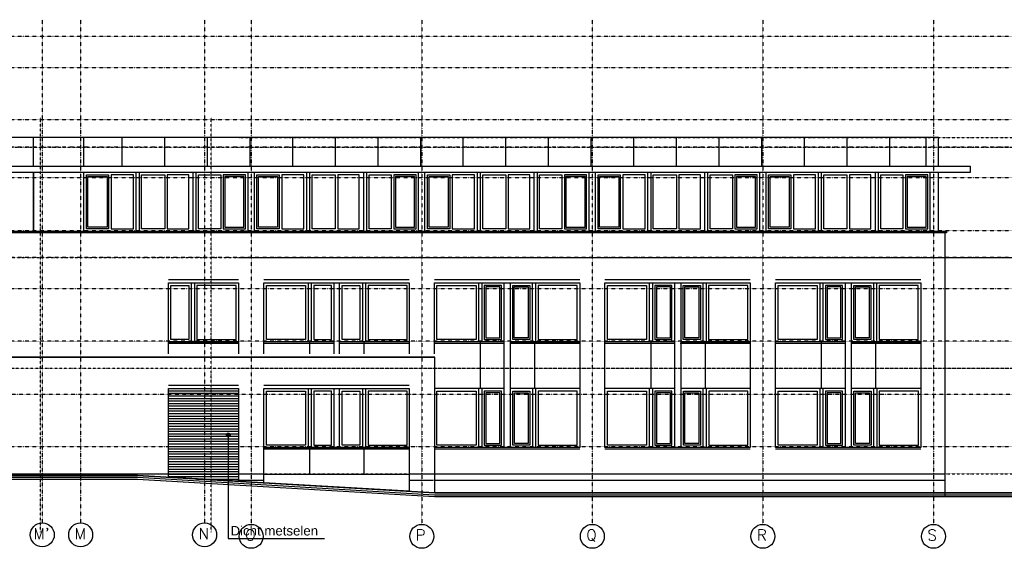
# Model space of a CAD drawing. Extents: x -541908 to 43837, y -41121 to 66863.
# Tile 22 of 41: x -320484 to -289311, y -37759 to -21014. Entities that reach past the tile are written whole.
import ezdxf

# ---------------------------------------------------------------- set-up
doc = ezdxf.new("R2010")
doc.units = 0
doc.header["$LTSCALE"] = 10
doc.header["$MEASUREMENT"] = 0
doc.header["$PDMODE"] = 3
doc.header["$PDSIZE"] = 0.1
for name, pattern in [('DASHDOT', [1, 0.5, -0.25, 0, -0.25]), ('DASHDOT2', [0.5, 0.25, -0.125, 0, -0.125]), ('HIDDEN', [0.375, 0.25, -0.125])]:
    doc.linetypes.add(name, pattern=pattern)
for name, color, linetype in [('_DILLATATIES', 8, 'HIDDEN'), ('_GEVELBESTAAND', 7, 'CONTINUOUS'), ('A--L$7A1-_STRAMIEN', 1, 'CONTINUOUS'), ('A--L$7A3-_STRAMIEN', 3, 'CONTINUOUS'), ('A--L07GC8_STRAMIEN', 8, 'DASHDOT2'), ('A--L21B8_BUITENWAND', 8, 'CONTINUOUS'), ('A--L21G3_BUITENWAND', 3, 'CONTINUOUS'), ('A--T$7A8-_STRAMIEN', 8, 'DASHDOT'), ('AFVALWIETZE', 7, 'CONTINUOUS')]:
    doc.layers.add(name, color=color, linetype=linetype)
doc.styles.add('HIEMSTRA', font='romans.shx')
doc.styles.add('PRES35', font='ARIALBD0.TTF', dxfattribs={"height": 3.5})

msp = doc.modelspace()

# ---------------------------------------------------------------- hatches: boundary and pattern name
at = {"layer": 'AFVALWIETZE'}
msp.add_hatch(color=1, dxfattribs=at).paths.add_polyline_path([(-313821.1, -34171.5, 1), (-313941.1, -34171.5, 1)])

# ---------------------------------------------------------------- linework, layer by layer
at = {"layer": '_DILLATATIES'}
msp.add_point((-320045.8, -26784.3, -9.7), dxfattribs=at)
at = {"layer": '_GEVELBESTAAND'}
for p, q in [((-291389, -24749.3, -9.7), (-329095.6, -24749.3, -9.7)), ((-320045.8, -25649.3, -9.7), (-320045.8, -24749.3, -9.7)), ((-318454.2, -25649.3, -9.7), (-318454.2, -24749.3, -9.7)), ((-317239, -25649.3, -9.7), (-317239, -24749.3, -9.7)), ((-315889, -25649.3, -9.7), (-315889, -24749.3, -9.7)), ((-314539, -25649.3, -9.7), (-314539, -24749.3, -9.7)), ((-313189, -25649.3, -9.7), (-313189, -24749.3, -9.7)), ((-311839, -25649.3, -9.7), (-311839, -24749.3, -9.7)), ((-310489, -25649.3, -9.7), (-310489, -24749.3, -9.7)), ((-309139, -25649.3, -9.7), (-309139, -24749.3, -9.7)), ((-307789, -25649.3, -9.7), (-307789, -24749.3, -9.7)), ((-306439, -25649.3, -9.7), (-306439, -24749.3, -9.7)), ((-305089, -25649.3, -9.7), (-305089, -24749.3, -9.7)), ((-303739, -25649.3, -9.7), (-303739, -24749.3, -9.7)), ((-302389, -25649.3, -9.7), (-302389, -24749.3, -9.7)), ((-301039, -25649.3, -9.7), (-301039, -24749.3, -9.7)), ((-299689, -25649.3, -9.7), (-299689, -24749.3, -9.7)), ((-298339, -25649.3, -9.7), (-298339, -24749.3, -9.7)), ((-296989, -25649.3, -9.7), (-296989, -24749.3, -9.7)), ((-295639, -25649.3, -9.7), (-295639, -24749.3, -9.7)), ((-294289, -25649.3, -9.7), (-294289, -24749.3, -9.7)), ((-292939, -25649.3, -9.7), (-292939, -24749.3, -9.7)), ((-291789, -25649.3, -9.7), (-291789, -24749.3, -9.7)), ((-291389, -25649.3, -9.7), (-291389, -24749.3, -9.7)), ((-320045.8, -26784.3, -9.7), (-320045.8, -25849.3, -9.7)), ((-320045.8, -25849.3, -9.7), (-320045.8, -27719.3, -9.7)), ((-320045.8, -27719.3, -9.7), (-320045.8, -25849.3, -9.7)), ((-318454.2, -27719.3, -9.7), (-318454.2, -25849.3, -9.7)), ((-316804.2, -25849.3, -9.7), (-316804.2, -27719.3, -9.7)), ((-316704.2, -25849.3, -9.7), (-316704.2, -27719.3, -9.7)), ((-315004.2, -25849.3, -9.7), (-315004.2, -27719.3, -9.7)), ((-314904.2, -25849.3, -9.7), (-314904.2, -27719.3, -9.7)), ((-313254.2, -27719.3, -9.7), (-313254.2, -25849.3, -9.7)), ((-313054.2, -27719.3, -9.7), (-313054.2, -25849.3, -9.7)), ((-311404.2, -25849.3, -9.7), (-311404.2, -27719.3, -9.7)), ((-311304.2, -25849.3, -9.7), (-311304.2, -27719.3, -9.7)), ((-309604.2, -25849.3, -9.7), (-309604.2, -27719.3, -9.7)), ((-309504.2, -25849.3, -9.7), (-309504.2, -27719.3, -9.7)), ((-307854.2, -27719.3, -9.7), (-307854.2, -25849.3, -9.7)), ((-307654.2, -27719.3, -9.7), (-307654.2, -25849.3, -9.7)), ((-306004.2, -25849.3, -9.7), (-306004.2, -27719.3, -9.7)), ((-305904.2, -25849.3, -9.7), (-305904.2, -27719.3, -9.7)), ((-304204.2, -25849.3, -9.7), (-304204.2, -27719.3, -9.7)), ((-304104.2, -25849.3, -9.7), (-304104.2, -27719.3, -9.7)), ((-302454.2, -27719.3, -9.7), (-302454.2, -25849.3, -9.7)), ((-302254.2, -27719.3, -9.7), (-302254.2, -25849.3, -9.7)), ((-300604.2, -25849.3, -9.7), (-300604.2, -27719.3, -9.7)), ((-300504.2, -25849.3, -9.7), (-300504.2, -27719.3, -9.7)), ((-298804.2, -25849.3, -9.7), (-298804.2, -27719.3, -9.7)), ((-298704.2, -25849.3, -9.7), (-298704.2, -27719.3, -9.7)), ((-297054.2, -27719.3, -9.7), (-297054.2, -25849.3, -9.7)), ((-296854.2, -27719.3, -9.7), (-296854.2, -25849.3, -9.7)), ((-295204.2, -25849.3, -9.7), (-295204.2, -27719.3, -9.7)), ((-295104.2, -25849.3, -9.7), (-295104.2, -27719.3, -9.7)), ((-293404.2, -25849.3, -9.7), (-293404.2, -27719.3, -9.7)), ((-293304.2, -25849.3, -9.7), (-293304.2, -27719.3, -9.7)), ((-291654.2, -27719.3, -9.7), (-291654.2, -25849.3, -9.7)), ((-291389, -27719.3, -9.7), (-291389, -25849.3, -9.7)), ((-310534, -29349.3, -9.7), (-310534, -31599.3, -9.7)), ((-310374, -29349.3, -9.7), (-310374, -31599.3, -9.7)), ((-305954.2, -29349.3, -9.7), (-305954.2, -31219.3, -9.7)), ((-305854.2, -29349.3, -9.7), (-305854.2, -31219.3, -9.7)), ((-305154.2, -29349.3, -9.7), (-305154.2, -34569.3, -9.7)), ((-304954.2, -29349.3, -9.7), (-304954.2, -34569.3, -9.7)), ((-304254.2, -29349.3, -9.7), (-304254.2, -31219.3, -9.7)), ((-304154.2, -29349.3, -9.7), (-304154.2, -31219.3, -9.7)), ((-300554.2, -29349.3, -9.7), (-300554.2, -31219.3, -9.7)), ((-300454.2, -29349.3, -9.7), (-300454.2, -31219.3, -9.7)), ((-299754.2, -29349.3, -9.7), (-299754.2, -34569.3, -9.7)), ((-299554.2, -29349.3, -9.7), (-299554.2, -34569.3, -9.7)), ((-298854.2, -29349.3, -9.7), (-298854.2, -31219.3, -9.7)), ((-298754.2, -29349.3, -9.7), (-298754.2, -31219.3, -9.7)), ((-295154.2, -29349.3, -9.7), (-295154.2, -31219.3, -9.7)), ((-295054.2, -29349.3, -9.7), (-295054.2, -31219.3, -9.7)), ((-294354.2, -29349.3, -9.7), (-294354.2, -34569.3, -9.7)), ((-294154.2, -29349.3, -9.7), (-294154.2, -34569.3, -9.7)), ((-293454.2, -29349.3, -9.7), (-293454.2, -31219.3, -9.7)), ((-293354.2, -29349.3, -9.7), (-293354.2, -31219.3, -9.7)), ((-315774.5, -31219.3, -9.7), (-313554.2, -31219.3, -9.7)), ((-310534, -31219.3, -9.7), (-312754.2, -31219.3, -9.7)), ((-308154.2, -31219.3, -9.7), (-310374, -31219.3, -9.7)), ((-305154.2, -31219.3, -9.7), (-307354.2, -31219.3, -9.7)), ((-304950.5, -31219.3, -9.7), (-302750.5, -31219.3, -9.7)), ((-299754.2, -31219.3, -9.7), (-301954.2, -31219.3, -9.7)), ((-299550.5, -31219.3, -9.7), (-297350.5, -31219.3, -9.7)), ((-294354.2, -31219.3, -9.7), (-296554.2, -31219.3, -9.7)), ((-294150.5, -31219.3, -9.7), (-291950.5, -31219.3, -9.7)), ((-310534, -32699.3, -9.7), (-310534, -34569.3, -9.7)), ((-310374, -32699.3, -9.7), (-310374, -34569.3, -9.7)), ((-305154.2, -32699.3, -9.7), (-307354.2, -32699.3, -9.7)), ((-305954.2, -32699.3, -9.7), (-305954.2, -34569.3, -9.7)), ((-305854.2, -32699.3, -9.7), (-305854.2, -34569.3, -9.7)), ((-302754.2, -32699.3, -9.7), (-304954.2, -32699.3, -9.7)), ((-304250.5, -32699.3, -9.7), (-304250.5, -34569.3, -9.7)), ((-304150.5, -32699.3, -9.7), (-304150.5, -34569.3, -9.7)), ((-299754.2, -32699.3, -9.7), (-301954.2, -32699.3, -9.7)), ((-300554.2, -32699.3, -9.7), (-300554.2, -34569.3, -9.7)), ((-300454.2, -32699.3, -9.7), (-300454.2, -34569.3, -9.7)), ((-297354.2, -32699.3, -9.7), (-299554.2, -32699.3, -9.7)), ((-298850.5, -32699.3, -9.7), (-298850.5, -34569.3, -9.7)), ((-298750.5, -32699.3, -9.7), (-298750.5, -34569.3, -9.7)), ((-294354.2, -32699.3, -9.7), (-296554.2, -32699.3, -9.7)), ((-295154.2, -32699.3, -9.7), (-295154.2, -34569.3, -9.7)), ((-295054.2, -32699.3, -9.7), (-295054.2, -34569.3, -9.7)), ((-291954.2, -32699.3, -9.7), (-294154.2, -32699.3, -9.7)), ((-293450.5, -32699.3, -9.7), (-293450.5, -34569.3, -9.7)), ((-293350.5, -32699.3, -9.7), (-293350.5, -34569.3, -9.7)), ((-312754.2, -34569.3, -9.7), (-308154.2, -34569.3, -9.7)), ((-308154.2, -34569.3, -9.7), (-308154.2, -35952.7, -9.7)), ((-323204, -35399.3, -9.7), (-313529.2, -35399.3, -9.7)), ((-313529.2, -35399.3, -9.7), (-312779.2, -35399.3, -9.7)), ((-308179.2, -35424.3, -9.7), (-312729.2, -35424.3, -9.7)), ((-308129.2, -35399.3, -9.7), (-307379.2, -35399.3, -9.7)), ((-308129.2, -35599.3, -9.7), (-307379.2, -35599.3, -9.7))]:
    msp.add_line(p, q, dxfattribs=at)
at = {"layer": '_GEVELBESTAAND', "color": 2}
msp.add_line((-291189, -27769.3, -9.7), (-291189, -36099.3, -9.7), dxfattribs=at)
at = {"layer": '_GEVELBESTAAND', "color": 1}
for p, q in [((-313554.2, -29249.3, -9.7), (-315774.5, -29249.2, -9.7)), ((-308154.2, -29249.3, -9.7), (-312754.2, -29249.3, -9.7)), ((-302754.2, -29249.3, -9.7), (-307354.2, -29249.3, -9.7)), ((-297354.2, -29249.3, -9.7), (-301954.2, -29249.3, -9.7)), ((-291954.2, -29249.3, -9.7), (-296554.2, -29249.3, -9.7)), ((-315054.2, -29349.3, -9.7), (-315054.2, -31219.3, -9.7)), ((-314954.2, -29349.3, -9.7), (-314954.2, -31219.3, -9.7)), ((-311354.2, -29349.3, -9.7), (-311354.2, -31219.3, -9.7)), ((-311254.2, -29349.3, -9.7), (-311254.2, -31219.3, -9.7)), ((-309634.3, -29349.3, -9.7), (-309634.3, -31219.3, -9.7)), ((-309534.3, -29349.3, -9.7), (-309534.3, -31219.3, -9.7)), ((-313554.2, -31269.3, -9.7), (-315774, -31269.3, -9.7)), ((-310534, -31269.3, -9.7), (-312754.2, -31269.3, -9.7)), ((-311304.2, -31219.3, -9.7), (-311304.2, -31599.3, -9.7)), ((-308154.2, -31269.3, -9.7), (-310374, -31269.3, -9.7)), ((-309584.3, -31219.3, -9.7), (-309584.3, -31599.3, -9.7)), ((-305130.2, -31269.3, -9.7), (-307350.5, -31269.3, -9.7)), ((-305904.2, -31219.3, -9.7), (-305904.2, -32699.3, -9.7)), ((-302750.5, -31269.3, -9.7), (-304970.2, -31269.3, -9.7)), ((-304184.3, -31219.3, -9.7), (-304184.3, -32699.3, -9.7)), ((-299730.2, -31269.3, -9.7), (-301950.5, -31269.3, -9.7)), ((-300504.2, -31219.3, -9.7), (-300504.2, -32699.3, -9.7)), ((-297350.5, -31269.3, -9.7), (-299570.2, -31269.3, -9.7)), ((-298784.3, -31219.3, -9.7), (-298784.3, -32699.3, -9.7)), ((-294334, -31269.3, -9.7), (-296554.2, -31269.3, -9.7)), ((-295104.2, -31219.3, -9.7), (-295104.2, -32699.3, -9.7)), ((-291954.2, -31269.3, -9.7), (-294174, -31269.3, -9.7)), ((-293384.3, -31219.3, -9.7), (-293384.3, -32699.3, -9.7)), ((-308154.2, -32599.3, -9.7), (-312754.2, -32599.3, -9.7)), ((-311354.2, -32701.5, -9.7), (-311354.2, -34571.5, -9.7)), ((-311254.2, -32701.5, -9.7), (-311254.2, -34571.5, -9.7)), ((-309634.3, -32701.5, -9.7), (-309634.3, -34571.5, -9.7)), ((-309534.3, -32701.5, -9.7), (-309534.3, -34571.5, -9.7)), ((-311304.2, -34569.3, -9.7), (-311304.2, -35424.3, -9.7)), ((-309584.3, -34569.3, -9.7), (-309584.3, -35424.3, -9.7)), ((-308154.2, -34619.3, -9.7), (-312754.2, -34619.3, -9.7)), ((-302754.2, -34619.3, -9.7), (-307354.2, -34619.3, -9.7)), ((-297354.2, -34619.3, -9.7), (-301954.2, -34619.3, -9.7)), ((-291954.2, -34619.3, -9.7), (-296554.2, -34619.3, -9.7)), ((-307329.2, -35399.3, -9.7), (-291214, -35399.3, -9.7)), ((-307329.2, -35599.3, -9.7), (-291214, -35599.3, -9.7))]:
    msp.add_line(p, q, dxfattribs=at)
at = {"layer": '_GEVELBESTAAND', "elevation": -9.7}
msp.add_lwpolyline([(-329095.6, -25649.3), (-290389, -25649.3), (-290389, -25849.3), (-329095.6, -25849.3)], dxfattribs=at)
at = {"layer": '_GEVELBESTAAND', "color": 1, "elevation": -9.7}
for points in [[(-318374.2, -25929.3), (-317669.2, -25929.3), (-317669.2, -27639.3), (-318374.2, -27639.3)], [(-318324.2, -25979.3), (-317719.2, -25979.3), (-317719.2, -27589.3), (-318324.2, -27589.3)], [(-316884.2, -25929.3), (-317589.2, -25929.3), (-317589.2, -27639.3), (-316884.2, -27639.3)], [(-316624.2, -25929.3), (-315894.2, -25929.3), (-315894.2, -27639.3), (-316624.2, -27639.3)], [(-315134.2, -25929.3), (-315814.2, -25929.3), (-315814.2, -27639.3), (-315134.2, -27639.3)], [(-314824.2, -25929.3), (-314119.2, -25929.3), (-314119.2, -27639.3), (-314824.2, -27639.3)], [(-313334.2, -25929.3), (-314039.2, -25929.3), (-314039.2, -27639.3), (-313334.2, -27639.3)], [(-313384.2, -25979.3), (-313989.2, -25979.3), (-313989.2, -27589.3), (-313384.2, -27589.3)], [(-312974.2, -25929.3), (-312269.2, -25929.3), (-312269.2, -27639.3), (-312974.2, -27639.3)], [(-312924.2, -25979.3), (-312319.2, -25979.3), (-312319.2, -27589.3), (-312924.2, -27589.3)], [(-311484.2, -25929.3), (-312189.2, -25929.3), (-312189.2, -27639.3), (-311484.2, -27639.3)], [(-311224.2, -25929.3), (-310494.2, -25929.3), (-310494.2, -27639.3), (-311224.2, -27639.3)], [(-309734.2, -25929.3), (-310414.2, -25929.3), (-310414.2, -27639.3), (-309734.2, -27639.3)], [(-309424.2, -25929.3), (-308719.2, -25929.3), (-308719.2, -27639.3), (-309424.2, -27639.3)], [(-307934.2, -25929.3), (-308639.2, -25929.3), (-308639.2, -27639.3), (-307934.2, -27639.3)], [(-307984.2, -25979.3), (-308589.2, -25979.3), (-308589.2, -27589.3), (-307984.2, -27589.3)], [(-307574.2, -25929.3), (-306869.2, -25929.3), (-306869.2, -27639.3), (-307574.2, -27639.3)], [(-307524.2, -25979.3), (-306919.2, -25979.3), (-306919.2, -27589.3), (-307524.2, -27589.3)], [(-306084.2, -25929.3), (-306789.2, -25929.3), (-306789.2, -27639.3), (-306084.2, -27639.3)], [(-305824.2, -25929.3), (-305094.2, -25929.3), (-305094.2, -27639.3), (-305824.2, -27639.3)], [(-304334.2, -25929.3), (-305014.2, -25929.3), (-305014.2, -27639.3), (-304334.2, -27639.3)], [(-304024.2, -25929.3), (-303319.2, -25929.3), (-303319.2, -27639.3), (-304024.2, -27639.3)], [(-302534.2, -25929.3), (-303239.2, -25929.3), (-303239.2, -27639.3), (-302534.2, -27639.3)], [(-302584.2, -25979.3), (-303189.2, -25979.3), (-303189.2, -27589.3), (-302584.2, -27589.3)], [(-302174.2, -25929.3), (-301469.2, -25929.3), (-301469.2, -27639.3), (-302174.2, -27639.3)], [(-302124.2, -25979.3), (-301519.2, -25979.3), (-301519.2, -27589.3), (-302124.2, -27589.3)], [(-300684.2, -25929.3), (-301389.2, -25929.3), (-301389.2, -27639.3), (-300684.2, -27639.3)], [(-300424.2, -25929.3), (-299694.2, -25929.3), (-299694.2, -27639.3), (-300424.2, -27639.3)], [(-298934.2, -25929.3), (-299614.2, -25929.3), (-299614.2, -27639.3), (-298934.2, -27639.3)], [(-298624.2, -25929.3), (-297919.2, -25929.3), (-297919.2, -27639.3), (-298624.2, -27639.3)], [(-297134.2, -25929.3), (-297839.2, -25929.3), (-297839.2, -27639.3), (-297134.2, -27639.3)], [(-297184.2, -25979.3), (-297789.2, -25979.3), (-297789.2, -27589.3), (-297184.2, -27589.3)], [(-296774.2, -25929.3), (-296069.2, -25929.3), (-296069.2, -27639.3), (-296774.2, -27639.3)], [(-296724.2, -25979.3), (-296119.2, -25979.3), (-296119.2, -27589.3), (-296724.2, -27589.3)], [(-295284.2, -25929.3), (-295989.2, -25929.3), (-295989.2, -27639.3), (-295284.2, -27639.3)], [(-295024.2, -25929.3), (-294294.2, -25929.3), (-294294.2, -27639.3), (-295024.2, -27639.3)], [(-293534.2, -25929.3), (-294214.2, -25929.3), (-294214.2, -27639.3), (-293534.2, -27639.3)], [(-293224.2, -25929.3), (-292519.2, -25929.3), (-292519.2, -27639.3), (-293224.2, -27639.3)], [(-291734.2, -25929.3), (-292439.2, -25929.3), (-292439.2, -27639.3), (-291734.2, -27639.3)], [(-291784.2, -25979.3), (-292389.2, -25979.3), (-292389.2, -27589.3), (-291784.2, -27589.3)], [(-315134.2, -29429.3), (-315134.2, -31139.3), (-315694.5, -31139.3), (-315694.5, -29429.3)], [(-314874.2, -29429.3), (-314874.2, -31139.3), (-313634.2, -31139.3), (-313634.2, -29429.3)], [(-311434.2, -29429.3), (-311434.2, -31139.3), (-312674.2, -31139.3), (-312674.2, -29429.3)], [(-311174.2, -29429.3), (-311174.2, -31139.3), (-310614, -31139.3), (-310614, -29429.3)], [(-309714.3, -29429.3), (-309714.3, -31139.3), (-310274.5, -31139.3), (-310274.5, -29429.3)], [(-309454.3, -29429.3), (-309454.3, -31139.3), (-308214.3, -31139.3), (-308214.3, -29429.3)], [(-306034.2, -29429.3), (-306034.2, -31139.3), (-307274.2, -31139.3), (-307274.2, -29429.3)], [(-305774.2, -29429.3), (-305774.2, -31139.3), (-305234.2, -31139.3), (-305234.2, -29429.3)], [(-305724.2, -29479.3), (-305724.2, -31089.3), (-305284.2, -31089.3), (-305284.2, -29479.3)], [(-304334.2, -29429.3), (-304334.2, -31139.3), (-304874.2, -31139.3), (-304874.2, -29429.3)], [(-304384.2, -29479.3), (-304384.2, -31089.3), (-304824.2, -31089.3), (-304824.2, -29479.3)], [(-304074.2, -29429.3), (-304074.2, -31139.3), (-302834.2, -31139.3), (-302834.2, -29429.3)], [(-300634.2, -29429.3), (-300634.2, -31139.3), (-301874.2, -31139.3), (-301874.2, -29429.3)], [(-300374.2, -29429.3), (-300374.2, -31139.3), (-299834.2, -31139.3), (-299834.2, -29429.3)], [(-300324.2, -29479.3), (-300324.2, -31089.3), (-299884.2, -31089.3), (-299884.2, -29479.3)], [(-298934.2, -29429.3), (-298934.2, -31139.3), (-299474.2, -31139.3), (-299474.2, -29429.3)], [(-298984.2, -29479.3), (-298984.2, -31089.3), (-299424.2, -31089.3), (-299424.2, -29479.3)], [(-298674.2, -29429.3), (-298674.2, -31139.3), (-297434.2, -31139.3), (-297434.2, -29429.3)], [(-295234.2, -29429.3), (-295234.2, -31139.3), (-296474.2, -31139.3), (-296474.2, -29429.3)], [(-294974.2, -29429.3), (-294974.2, -31139.3), (-294434.2, -31139.3), (-294434.2, -29429.3)], [(-294924.2, -29479.3), (-294924.2, -31089.3), (-294484.2, -31089.3), (-294484.2, -29479.3)], [(-293534.2, -29429.3), (-293534.2, -31139.3), (-294074.2, -31139.3), (-294074.2, -29429.3)], [(-293584.2, -29479.3), (-293584.2, -31089.3), (-294024.2, -31089.3), (-294024.2, -29479.3)], [(-293274.2, -29429.3), (-293274.2, -31139.3), (-292034.2, -31139.3), (-292034.2, -29429.3)], [(-311434.2, -32781.5), (-311434.2, -34491.5), (-312674.2, -34491.5), (-312674.2, -32781.5)], [(-311174.2, -32781.5), (-311174.2, -34491.5), (-310614, -34491.5), (-310614, -32781.5)], [(-309714.3, -32781.5), (-309714.3, -34491.5), (-310274.5, -34491.5), (-310274.5, -32781.5)], [(-309454.3, -32781.5), (-309454.3, -34491.5), (-308214.3, -34491.5), (-308214.3, -32781.5)], [(-306034.2, -32779.3), (-306034.2, -34489.3), (-307274.2, -34489.3), (-307274.2, -32779.3)], [(-305774.2, -32779.3), (-305774.2, -34489.3), (-305234.2, -34489.3), (-305234.2, -32779.3)], [(-305724.2, -32829.3), (-305724.2, -34439.3), (-305284.2, -34439.3), (-305284.2, -32829.3)], [(-304330.5, -32779.3), (-304330.5, -34489.3), (-304870.5, -34489.3), (-304870.5, -32779.3)], [(-304380.5, -32829.3), (-304380.5, -34439.3), (-304820.5, -34439.3), (-304820.5, -32829.3)], [(-304070.5, -32779.3), (-304070.5, -34489.3), (-302830.5, -34489.3), (-302830.5, -32779.3)], [(-300634.2, -32779.3), (-300634.2, -34489.3), (-301874.2, -34489.3), (-301874.2, -32779.3)], [(-300374.2, -32779.3), (-300374.2, -34489.3), (-299834.2, -34489.3), (-299834.2, -32779.3)], [(-300324.2, -32829.3), (-300324.2, -34439.3), (-299884.2, -34439.3), (-299884.2, -32829.3)], [(-298930.5, -32779.3), (-298930.5, -34489.3), (-299470.5, -34489.3), (-299470.5, -32779.3)], [(-298980.5, -32829.3), (-298980.5, -34439.3), (-299420.5, -34439.3), (-299420.5, -32829.3)], [(-298670.5, -32779.3), (-298670.5, -34489.3), (-297430.5, -34489.3), (-297430.5, -32779.3)], [(-295234.2, -32779.3), (-295234.2, -34489.3), (-296474.2, -34489.3), (-296474.2, -32779.3)], [(-294974.2, -32779.3), (-294974.2, -34489.3), (-294434.2, -34489.3), (-294434.2, -32779.3)], [(-294924.2, -32829.3), (-294924.2, -34439.3), (-294484.2, -34439.3), (-294484.2, -32829.3)], [(-293530.5, -32779.3), (-293530.5, -34489.3), (-294070.5, -34489.3), (-294070.5, -32779.3)], [(-293580.5, -32829.3), (-293580.5, -34439.3), (-294020.5, -34439.3), (-294020.5, -32829.3)], [(-293270.5, -32779.3), (-293270.5, -34489.3), (-292030.5, -34489.3), (-292030.5, -32779.3)]]:
    msp.add_lwpolyline(points, close=True, dxfattribs=at)
at = {"layer": '_GEVELBESTAAND', "color": 2, "elevation": -9.7}
for points in [[(-323229, -27719.3), (-291139, -27719.3), (-291139, -27769.3), (-323229, -27769.3)], [(-315774.5, -31599.3), (-315774.5, -29349.3), (-313554.2, -29349.3), (-313554.2, -31599.3)], [(-312754.2, -31599.3), (-312754.2, -29349.3), (-308154.2, -29349.3), (-308154.2, -31599.3)], [(-307354.2, -31599.3), (-307354.2, -29349.3), (-302754.2, -29349.3), (-302754.2, -34569.3), (-307354.2, -34569.3)]]:
    msp.add_lwpolyline(points, dxfattribs=at)
for points in [[(-297354.2, -29349.3), (-297354.2, -34569.3), (-301954.2, -34569.3), (-301954.2, -29349.3)], [(-291954.2, -29349.3), (-291954.2, -34569.3), (-296554.2, -34569.3), (-296554.2, -29349.3)], [(-308154.2, -32699.3), (-308154.2, -35952.7), (-312751.7, -35683.1), (-312754.2, -32699.3)]]:
    msp.add_lwpolyline(points, close=True, dxfattribs=at)
at = {"layer": '_GEVELBESTAAND', "color": 3, "elevation": -9.7}
msp.add_lwpolyline([(-323229, -35449.3), (-323229, -31699.3), (-307354.2, -31699.3), (-307354.2, -35999.3)], dxfattribs=at)
at = {"layer": '_GEVELBESTAAND', "color": 3, "linetype": 'Continuous', "ltscale": 10, "elevation": -9.7}
msp.add_lwpolyline([(-252193.6, -35999.3), (-307354.2, -35999.3), (-316759.2, -35449.3), (-323229, -35449.3)], dxfattribs=at)
at = {"layer": 'A--L$7A1-_STRAMIEN'}
for centre in [(-319769.2, -37332.2, -9.7), (-318554.2, -37332.2, -9.7), (-314629.2, -37332.2, -9.7), (-313154.2, -37379.2, -9.7), (-307754.2, -37379.2, -9.7), (-302354.2, -37379.2, -9.7), (-296954.2, -37379.2, -9.7), (-291554.2, -37379.2, -9.7)]:
    msp.add_circle(centre, 379.5, dxfattribs=at)
at = {"layer": 'A--L07GC8_STRAMIEN'}
for p, q in [((-319827.2, -37249.4, -10.7), (-319827.2, -24113.3, -10.7)), ((-314427.2, -37249.4, -10.7), (-314427.2, -24113.3, -10.7)), ((-313554.2, -24749.3, -10.7), (-252193.6, -24749.3, -10.7)), ((-337279.2, -25049.3, -10.7), (-286226.3, -25049.3, -10.7)), ((-313554.2, -25049.3, -10.7), (-252193.6, -25049.3, -10.7)), ((-331304.6, -28549.3, -12), (-286226.3, -28549.3, -10.7)), ((-313554.2, -28549.3, -10.7), (-252193.6, -28549.3, -10.7)), ((-332040.3, -32049.3, -10.7), (-286226.3, -32049.3, -10.7)), ((-313554.2, -32049.3, -10.7), (-252193.6, -32049.3, -10.7)), ((-332040.3, -35399.3, -10.7), (-315774.4, -35399.3, -10.7)), ((-313554.2, -35399.3, -10.7), (-252193.6, -35399.3, -10.7))]:
    msp.add_line(p, q, dxfattribs=at)
at = {"layer": 'A--L21B8_BUITENWAND'}
msp.add_line((-307344.5, -31699.3, -10.7), (-323219.2, -31699.3, -10.7), dxfattribs=at)
at = {"layer": 'A--L21G3_BUITENWAND', "elevation": -10.7}
for points in [[(-333497.3, -35449.3), (-316749.4, -35449.3), (-307344.5, -35999.3), (-252193.6, -35999.3)], [(-333497.3, -35509.3), (-316751.5, -35509.3), (-307346.6, -36059.3), (-252193.6, -36059.3)], [(-333497.3, -35569.3), (-316753.6, -35569.3), (-307348.6, -36119.3), (-252193.6, -36119.3)]]:
    msp.add_lwpolyline(points, dxfattribs=at)
at = {"layer": 'A--T$7A8-_STRAMIEN', "color": 8}
for p, q in [((-319769.2, -21013.8, -9.7), (-319769.2, -36952.7, -9.7)), ((-318554.2, -21013.8, -9.7), (-318554.2, -36952.7, -9.7)), ((-314629.2, -21013.8, -9.7), (-314629.2, -36952.7, -9.7)), ((-313154.2, -21013.8, -9.7), (-313154.2, -36999.7, -9.7)), ((-307754.2, -21013.8, -9.7), (-307754.2, -36999.7, -9.7)), ((-302354.2, -21013.8, -9.7), (-302354.2, -36999.7, -9.7)), ((-296954.2, -21013.8, -9.7), (-296954.2, -36999.7, -9.7)), ((-291554.2, -21013.8, -9.7), (-291554.2, -36999.7, -9.7)), ((-284900.4, -21549.2, -10.7), (-352932.8, -21549.2, -10.7)), ((-284900.4, -22537.2, -10.7), (-352932.8, -22537.2, -10.7)), ((-284900.4, -24184.2, -10.7), (-357435.2, -24184.2, -10.7)), ((-284900.4, -25049.2, -10.7), (-357435.2, -25049.2, -10.7)), ((-284900.4, -26022.2, -10.7), (-357435.2, -26022.2, -10.7)), ((-284900.4, -27699.2, -10.7), (-357435.2, -27699.2, -9.7)), ((-284900.4, -28549.2, -10.7), (-357435.2, -28549.2, -10.7)), ((-284890.2, -29537.2, -10.7), (-357435.2, -29537.2, -10.7)), ((-284900.4, -31199.2, -10.7), (-357435.2, -31199.2, -10.7)), ((-284726.8, -32887.2, -10.7), (-357435.2, -32887.2, -10.7)), ((-284900.4, -34549.2, -10.7), (-352932.8, -34549.2, -10.7))]:
    msp.add_line(p, q, dxfattribs=at)
at = {"layer": 'AFVALWIETZE', "color": 1}
for p, q in [((-313554.2, -32599.3, -9.7), (-315774.5, -32599.2, -9.7)), ((-313554.2, -32779.3, -9.7), (-315774.4, -32779.3, -9.7)), ((-313554.2, -32859.3, -9.7), (-315774.4, -32859.3, -9.7)), ((-313554.2, -32939.3, -9.7), (-315774.4, -32939.3, -9.7)), ((-313554.2, -33019.3, -9.7), (-315774.4, -33019.3, -9.7)), ((-313554.2, -33099.3, -9.7), (-315774.4, -33099.3, -9.7)), ((-313554.2, -33179.3, -9.7), (-315774.4, -33179.3, -9.7)), ((-313554.2, -33259.3, -9.7), (-315774.4, -33259.3, -9.7)), ((-313554.2, -33339.3, -9.7), (-315774.4, -33339.3, -9.7)), ((-313554.2, -33419.3, -9.7), (-315774.4, -33419.3, -9.7)), ((-313554.2, -33499.3, -9.7), (-315774.4, -33499.3, -9.7)), ((-313554.2, -33579.3, -9.7), (-315774.4, -33579.3, -9.7)), ((-313554.2, -33659.3, -9.7), (-315774.4, -33659.3, -9.7)), ((-313554.2, -33739.3, -9.7), (-315774.4, -33739.3, -9.7)), ((-313554.2, -33819.3, -9.7), (-315774.4, -33819.3, -9.7)), ((-313554.2, -33899.3, -9.7), (-315774.4, -33899.3, -9.7)), ((-313554.2, -33979.3, -9.7), (-315774.4, -33979.3, -9.7)), ((-313554.2, -34059.3, -9.7), (-315774.4, -34059.3, -9.7)), ((-313554.2, -34139.3, -9.7), (-315774.4, -34139.3, -9.7)), ((-313554.2, -34219.3, -9.7), (-315774.4, -34219.3, -9.7)), ((-313554.2, -34299.3, -9.7), (-315774.4, -34299.3, -9.7)), ((-313554.2, -34379.3, -9.7), (-315774.4, -34379.3, -9.7)), ((-313554.2, -34459.3, -9.7), (-315774.4, -34459.3, -9.7)), ((-313554.2, -34539.3, -9.7), (-315774.4, -34539.3, -9.7)), ((-313554.2, -34619.3, -9.7), (-315774.4, -34619.3, -9.7)), ((-313554.2, -34699.3, -9.7), (-315774.4, -34699.3, -9.7)), ((-313554.2, -34779.3, -9.7), (-315774.4, -34779.3, -9.7)), ((-313554.2, -34859.3, -9.7), (-315774.4, -34859.3, -9.7)), ((-313554.2, -34939.3, -9.7), (-315774.4, -34939.3, -9.7)), ((-313554.2, -34939.3, -9.7), (-315774.4, -34939.3, -9.7)), ((-313554.2, -35019.3, -9.7), (-315774.4, -35019.3, -9.7)), ((-313554.2, -35019.3, -9.7), (-315774.4, -35019.3, -9.7)), ((-313554.2, -35099.3, -9.7), (-315774.4, -35099.3, -9.7)), ((-313554.2, -35099.3, -9.7), (-315774.4, -35099.3, -9.7)), ((-313554.2, -35179.3, -9.7), (-315774.4, -35179.3, -9.7)), ((-313554.2, -35259.3, -9.7), (-315774.4, -35259.3, -9.7)), ((-313554.2, -35339.3, -9.7), (-315774.4, -35339.3, -9.7)), ((-313554.2, -35339.3, -9.7), (-315774.4, -35339.3, -9.7)), ((-313554.2, -35419.3, -9.7), (-315774.4, -35419.3, -9.7)), ((-313554.2, -35499.3, -9.7), (-315774.4, -35499.3, -9.7)), ((-313554.2, -35579.3, -9.7), (-314878.2, -35579.3, -9.7)), ((-313881.1, -37448.4, -10.7), (-310835.9, -37448.4, -10.7))]:
    msp.add_line(p, q, dxfattribs=at)
at = {"layer": 'AFVALWIETZE'}
for p, q in [((-313554.2, -34569.3, -9.7), (-313552.3, -35636.9, -9.7)), ((-313529.2, -35599.3, -9.7), (-312779.2, -35599.3, -9.7))]:
    msp.add_line(p, q, dxfattribs=at)
at = {"layer": 'AFVALWIETZE', "color": 1, "elevation": -9.7}
msp.add_lwpolyline([(-313554.2, -32699.3), (-313552.3, -35636.9), (-315773.8, -35506.4), (-315774.5, -32699.3)], close=True, dxfattribs=at)
at = {"layer": 'AFVALWIETZE', "color": 1, "elevation": -10.7}
msp.add_lwpolyline([(-313881.1, -34171.5), (-313881.1, -37448.4)], dxfattribs=at)
at = {"layer": 'AFVALWIETZE', "color": 1}
msp.add_circle((-313881.1, -34171.5, -10.7), 60, dxfattribs=at)

# ---------------------------------------------------------------- texts
at = {"layer": 'A--L$7A3-_STRAMIEN', "style": 'HIEMSTRA'}
for s, p in [("M'", (-320048.6, -37465.4, -9.7)), ('M', (-318746, -37465.4, -9.7)), ('N', (-314821, -37465.4, -9.7)), ('O', (-313346, -37512.4, -9.7)), ('P', (-307946, -37512.4, -9.7)), ('Q', (-302546, -37512.4, -9.7)), ('R', (-297146, -37512.4, -9.7)), ('S', (-291746, -37512.4, -9.7))]:
    msp.add_text(s, height=350, dxfattribs=at).set_placement(p)
at = {"layer": 'AFVALWIETZE', "style": 'PRES35'}
msp.add_text('Dicht metselen', height=300, dxfattribs=at).set_placement((-313808.9, -37352.2, -10.7))

doc.saveas('drawing.dxf')
